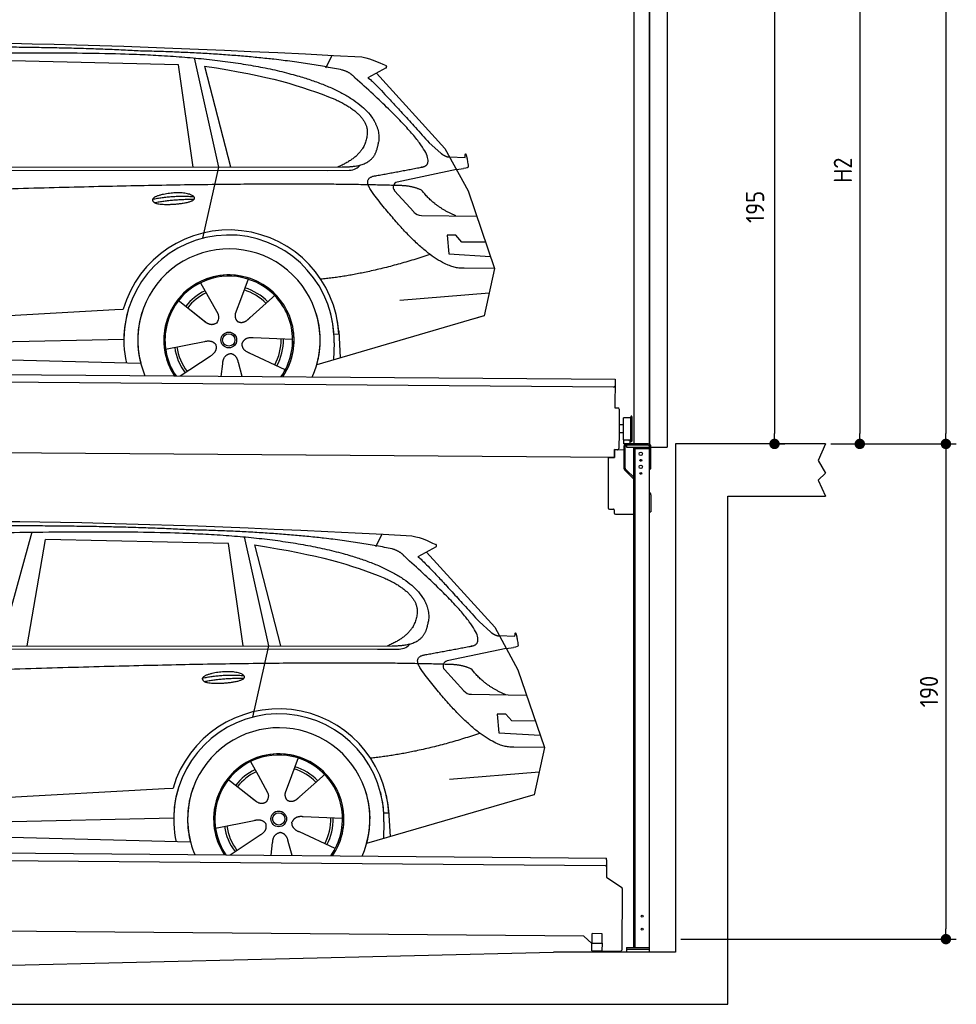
# Model space of a CAD drawing. Header units: millimetres. Extents: x -411 to 6777, y 0 to 6627.
# Tile 5 of 6: x 3183 to 6777, y 0 to 3778. Entities that reach past the tile are written whole.
import ezdxf

# ---------------------------------------------------------------- set-up
doc = ezdxf.new("R2010")
doc.units = ezdxf.units.MM
doc.layers.add('4', color=3, linetype='Continuous')
for name, color, linetype, lineweight in [('car', 10, 'Continuous', 25), ('Gebäude', 7, 'Continuous', 25), ('Plattform', 7, 'Continuous', 25), ('Ständer vorne', 7, 'Continuous', 25), ('Tor', 200, 'Continuous', 25)]:
    doc.layers.add(name, color=color, linetype=linetype, lineweight=lineweight)
doc.styles.get("Standard").update_dxf_attribs({"font": 'ISOCP.SHX'})
doc.dimstyles.new('GEN-ISO', dxfattribs={"dimscale": 20, "dimtxt": 3.5, "dimasz": 2, "dimexe": 2, "dimexo": 1, "dimgap": 1.5, "dimtad": 1, "dimdec": 1, "dimlfac": 0.1, "dimdsep": 46, "dimtxsty": 'STANDARD', "dimblk": 'PUNKT', "dimcen": 2, "dimclrd": 256, "dimclre": 256, "dimclrt": 2, "dimadec": 0, "dimazin": 0, "dimtp": 0.1, "dimtm": 0.1, "dimtfac": 0.71, "dimtdec": 1, "dimtmove": 2, "dimatfit": 3, "dimldrblk": 'PUNKT', "dimfxl": 2, "dimtolj": 1, "dimarcsym": 0})

# ---------------------------------------------------------------- blocks, each defined once
blk = doc.blocks.new('PUNKT')
at = {"layer": '4', "color": 0, "linetype": 'ByBlock'}
blk.add_line((-0.5, 0), (-1, 0), dxfattribs=at)
at = {"layer": '4', "color": 0, "linetype": 'ByBlock', "const_width": 0.5}
blk.add_lwpolyline([(-0.25, 0, 1), (0.25, 0, 1)], format="xyb", close=True, dxfattribs=at)
blk = doc.blocks.new('*D238')
at = {"layer": '4', "lineweight": -2, "transparency": 16777216}
for p, q in [((5720, 5800), (6776.9, 5800)), ((6736.9, 5760), (6736.9, 2190)), ((6295.4, 2150), (6776.9, 2150))]:
    blk.add_line(p, q, dxfattribs=at)
at = {"layer": 'Defpoints', "color": 0, "transparency": 16777216}
for p in [(5700, 5800), (6275.4, 2150), (6736.9, 2150)]:
    blk.add_point(p, dxfattribs=at)
at = {"layer": '4', "lineweight": -2, "transparency": 16777216, "xscale": 40, "yscale": 40, "zscale": 40}
for p, rotation in [((6736.9, 5800), 90), ((6736.9, 2150), 270)]:
    blk.add_blockref('PUNKT', p, dxfattribs=dict(at, rotation=rotation))
at = {"layer": '4', "color": 2, "transparency": 16777216, "insert": (6671.9, 3975), "char_height": 70, "attachment_point": 5, "rotation": 90}
blk.add_mtext('365', dxfattribs=at)
blk = doc.blocks.new('*D239')
at = {"layer": '4', "lineweight": -2, "transparency": 16777216}
for p, q in [((6295.4, 2150), (6776.9, 2150)), ((6736.9, 2110), (6736.9, 290)), ((5720, 250), (6776.9, 250))]:
    blk.add_line(p, q, dxfattribs=at)
at = {"layer": 'Defpoints', "color": 0, "transparency": 16777216}
for p in [(6275.4, 2150), (5700, 250), (6736.9, 250)]:
    blk.add_point(p, dxfattribs=at)
at = {"layer": '4', "lineweight": -2, "transparency": 16777216, "xscale": 40, "yscale": 40, "zscale": 40}
for p, rotation in [((6736.9, 2150), 90), ((6736.9, 250), 270)]:
    blk.add_blockref('PUNKT', p, dxfattribs=dict(at, rotation=rotation))
at = {"layer": '4', "color": 2, "transparency": 16777216, "insert": (6671.9, 1200), "char_height": 70, "attachment_point": 5, "rotation": 90}
blk.add_mtext('190', dxfattribs=at)
blk = doc.blocks.new('*D240')
at = {"layer": '4', "lineweight": -2, "transparency": 16777216}
for p, q in [((5920, 4250), (6446.5, 4250)), ((6406.5, 4210), (6406.5, 2190)), ((6295.4, 2150), (6446.5, 2150))]:
    blk.add_line(p, q, dxfattribs=at)
at = {"layer": 'Defpoints', "color": 0, "transparency": 16777216}
for p in [(5900, 4250), (6275.4, 2150), (6406.5, 2150)]:
    blk.add_point(p, dxfattribs=at)
at = {"layer": '4', "lineweight": -2, "transparency": 16777216, "xscale": 40, "yscale": 40, "zscale": 40}
for p, rotation in [((6406.5, 4250), 90), ((6406.5, 2150), 270)]:
    blk.add_blockref('PUNKT', p, dxfattribs=dict(at, rotation=rotation))
at = {"layer": '4', "color": 2, "transparency": 16777216, "insert": (6341.5, 3200), "char_height": 70, "attachment_point": 5, "rotation": 90}
blk.add_mtext('H2', dxfattribs=at)
blk = doc.blocks.new('*D242')
at = {"layer": '4', "lineweight": -2, "transparency": 16777216}
for p, q in [((5457.5, 4100), (6119.3, 4100)), ((6079.3, 4060), (6079.3, 2190)), ((6099.3, 2150), (6119.3, 2150))]:
    blk.add_line(p, q, dxfattribs=at)
at = {"layer": 'Defpoints', "color": 0, "transparency": 16777216}
for p in [(5437.5, 4100), (6079.3, 2150), (6079.3, 2150)]:
    blk.add_point(p, dxfattribs=at)
at = {"layer": '4', "lineweight": -2, "transparency": 16777216, "xscale": 40, "yscale": 40, "zscale": 40}
for p, rotation in [((6079.3, 4100), 90), ((6079.3, 2150), 270)]:
    blk.add_blockref('PUNKT', p, dxfattribs=dict(at, rotation=rotation))
at = {"layer": '4', "color": 2, "transparency": 16777216, "insert": (6004.7, 3059.2), "char_height": 70, "attachment_point": 5, "rotation": 90}
blk.add_mtext('195', dxfattribs=at)
blk = doc.blocks.new('UG Plattfrom Gl550')
at = {"layer": 'Plattform'}
for p, q in [((498.3, 603.8), (5435.1, 560.7)), ((5429.8, 530.7), (503, 573.7)), ((5434.9, 535.7), (5434.5, 488.2)), ((5435, 554.7), (5434.9, 535.7)), ((5435, 554.7), (5435.1, 560.7)), ((5434.5, 488.2), (5492.9, 448.7)), ((5495.1, 444.5), (5493, 208.2)), ((5347, 261.5), (621.4, 302.7)), ((5379.7, 235.2), (5380.1, 271.2)), ((5418.1, 270.8), (5380.1, 271.2)), ((5417.7, 234.8), (5418.1, 270.8)), ((5378.7, 233.7), (5347, 261.5)), ((5378.5, 205.2), (5378.7, 235.2)), ((5378.7, 235.2), (5418.7, 234.8)), ((5418.5, 204.8), (5418.7, 234.8)), ((5378.5, 205.2), (5418.5, 204.8)), ((5488, 203.2), (5414.8, 203.9))]:
    blk.add_line(p, q, dxfattribs=at)
for centre, radius, start, end in [((5429.9, 535.7), 5, 269.5, 359.5), ((5490.1, 444.5), 5, 359.5, 55.9134), ((5425.8, 243.8), 12, 227.6897, 228.0904), ((5414.9, 208.9), 5, 232.6301, 269.5), ((5488, 208.2), 5, 269.5, 359.5)]:
    blk.add_arc(centre, radius, start, end, dxfattribs=at)
blk = doc.blocks.new('Palette EG Gl550')
at = {"layer": 'Plattform'}
for p, q in [((429.5, 2437), (5467.3, 2398)), ((5462.1, 2368), (434.2, 2407)), ((5467.3, 2398), (5466.5, 2288)), ((5466.5, 2288), (5478.5, 2287.9)), ((5483.4, 2282.8), (5482.7, 2192.8)), ((5499.6, 2165.6), (5500.2, 2249.8)), ((5527.5, 2160.5), (5528.3, 2254.5)), ((5532.3, 2254.5), (5531.5, 2160.5)), ((5482.7, 2192.8), (5482.3, 2132.9)), ((5499.8, 2192.7), (5482.7, 2192.8)), ((5501.1, 2222.8), (5484.1, 2223)), ((5525.9, 2165), (5500.9, 2165)), ((5500.9, 2150), (5500.9, 2165)), ((5512.9, 2165), (5500.9, 2165)), ((5500.9, 2150), (5500.9, 2165)), ((5525.9, 2150), (5525.9, 2165)), ((5525.9, 2150), (5525.9, 2165)), ((5465, 2098), (341.7, 2137.7)), ((5465.2, 2128), (5465, 2098)), ((5465.2, 2128), (5477.2, 2127.9)), ((5477.2, 2127.9), (5465.2, 2128)), ((5500.9, 2150), (5525.9, 2150)), ((5525.9, 2150), (5500.9, 2150))]:
    blk.add_line(p, q, dxfattribs=at)
for centre, radius, start, end in [((5462.1, 2373), 5, 268.5823, 358.5607), ((5478.4, 2282.9), 5, 359.556, 89.556), ((5500.6, 2249.8), 0.4, 91.7323, 179.3444), ((5511.7, 1923.6), 326.8, 87.1739, 91.9438), ((5527.8, 2250.4), 0.4, 266.9623, 359.3444), ((5530.3, 2254.5), 2, 359.3444, 179.3444), ((5500, 2165.6), 0.4, 179.3444, 266.9565), ((5519.7, 3049.4), 884.4, 268.7196, 270.4008), ((5491.8, 3253.4), 1088.9, 271.795, 271.861), ((5527.2, 2164.6), 0.4, 359.556, 91.938), ((5529.5, 2160.5), 2, 179.3444, 359.3444), ((5477.3, 2132.9), 5, 269.556, 359.556)]:
    blk.add_arc(centre, radius, start, end, dxfattribs=at)
blk = doc.blocks.new('Car_EG')
at = {"layer": 'car'}
for p, q in [((3852.9, 3630.7), (3945.7, 3212.4)), ((4357.9, 3593.3), (4382.1, 3640.6)), ((3792.6, 3604.8), (3091, 3621.1)), ((3848.5, 3212.4), (3792.6, 3604.8)), ((3892.2, 3599.7), (3991.7, 3212.5)), ((4589.4, 3592.6), (4519, 3554.1)), ((4552.4, 3572.3), (4814.1, 3284)), ((4754, 3305.6), (4799.2, 3265.4)), ((4814.1, 3284), (4903.3, 3121)), ((4831.7, 3251.8), (4891.9, 3249.2)), ((1768.3, 3211.3), (4420.2, 3212.7)), ((3945.7, 3212.4), (3884.9, 2938.8)), ((1721.3, 3202.4), (4364.6, 3199.2)), ((4364.6, 3199.2), (4447.5, 3199.9)), ((4858.7, 3202.5), (4631.9, 3154.6)), ((4858.7, 3202.5), (4886.4, 3206.3)), ((4621.2, 3121.6), (4695.5, 3039.8)), ((4903.3, 3121), (5004.9, 2822.4)), ((4724.6, 3026.6), (4936.3, 3023.9)), ((4856.4, 2950.6), (4823.7, 2950.9)), ((4823.7, 2950.9), (4829.9, 2879.3)), ((4879.9, 2924.5), (4856.4, 2950.6)), ((4970.4, 2923.7), (4879.9, 2924.5)), ((4829.9, 2879.3), (4988.9, 2869.3)), ((5004.9, 2822.4), (4888, 2823.9)), ((5004.9, 2822.4), (4965.3, 2640.8)), ((3877.2, 2768.5), (3906.3, 2716.1)), ((4059.5, 2782.3), (4034, 2713.6)), ((4641.2, 2701.4), (4984.6, 2729.2)), ((3789.4, 2702.8), (3900.1, 2615.1)), ((3905, 2718.5), (3906.3, 2716.1)), ((3906.3, 2716.1), (3942.9, 2649.9)), ((4034, 2713.6), (4010.1, 2649)), ((4153.3, 2711.2), (4065.7, 2633.8)), ((4161.1, 2719.6), (4153.3, 2711.2)), ((1677.7, 2563), (3547.7, 2665.1)), ((3547.7, 2665.1), (3580.2, 2666.9)), ((3839.5, 2662.9), (3890.8, 2622.3)), ((4960.7, 2639.5), (4322.9, 2453.9)), ((4965.3, 2640.8), (4921.5, 2628.1)), ((4407.9, 2571.2), (4388.7, 2570.2)), ((4407.3, 2583.3), (4412.9, 2480.1)), ((1697, 2510.9), (3582.9, 2552.3)), ((3743, 2513.7), (3891.6, 2542.7)), ((4230.4, 2550.4), (4079.2, 2556.8)), ((4389.1, 2537.7), (4387.4, 2472.7)), ((1598.6, 2513.5), (3647.1, 2460.1)), ((4202.2, 2434.5), (4064.9, 2498.5)), ((3799.2, 2410.6), (3914.4, 2487.1)), ((3956.3, 2409.2), (3962.2, 2457.6)), ((4037, 2408.5), (4022.1, 2462.1))]:
    blk.add_line(p, q, dxfattribs=at)
for radius in [30.1, 23.6]:
    blk.add_circle((3985.4, 2548.7), radius, dxfattribs=at)
for centre, radius, start, end in [((4636, 3135.1), 20, 101.911, 222.2225), ((4725.1, 3066.6), 40, 222.2225, 269.2614), ((3985.9, 2548.2), 422.7, 3.1257, 163.6879), ((3985.9, 2548.2), 403.4, 3.1257, 179.4216), ((3985.9, 2548.2), 350, 344.3697, 194.5808), ((3985.9, 2548.2), 250, 325.66, 212.9259), ((3985.9, 2548.2), 250, 325.66, 212.9259), ((3985.9, 2548.2), 250, 40.5532, 137.1602), ((3985.4, 2548.7), 245, 41.4393, 188.2101), ((3985.4, 2548.7), 209.6, 115.7372, 141.8665), ((3985.4, 2548.7), 200.6, 115.5904, 141.8784), ((3985.4, 2548.7), 200.6, 44.5019, 73.0215), ((3985.4, 2548.7), 209.6, 44.3713, 72.8747), ((3985.4, 2548.7), 245, 0.4019, 44.2101), ((3985.9, 2548.2), 422.7, 163.4862, 163.6879), ((3985.9, 2548.2), 403.4, 162.7346, 179.4216), ((3985.9, 2548.2), 350, 160.1996, 194.5808), ((3985.9, 2548.2), 250, 152.2768, 213.34), ((3985.4, 2548.7), 245, 151.8272, 188.2101), ((3985.9, 2548.2), 350, 344.3697, 17.4023), ((3985.9, 2548.2), 403.4, 3.1257, 14.8673), ((3985.9, 2548.2), 422.7, 3.1257, 14.1157), ((3985.9, 2548.2), 403.4, 172.558, 192.5899), ((3985.9, 2548.2), 350, 171.6006, 202.9387), ((3985.9, 2548.2), 250, 168.6947, 213.34), ((3985.4, 2548.7), 245, 168.6088, 214.2758), ((3985.4, 2548.7), 245, 324.7242, 8.993), ((3985.9, 2548.2), 250, 325.66, 8.9072), ((3985.9, 2548.2), 350, 336.0613, 6.0012), ((3985.9, 2548.2), 403.4, 358.5068, 5.0439), ((3985.9, 2548.2), 422.7, 3.1257, 3.2156), ((3985.4, 2548.7), 200.6, 331.5904, 1.0215), ((3985.4, 2548.7), 209.6, 331.7372, 0.8747), ((3985.4, 2548.7), 209.6, 187.7372, 216.8747), ((3985.4, 2548.7), 200.6, 187.5904, 217.0215)]:
    blk.add_arc(centre, radius, start, end, dxfattribs=at)
for points, degree in [([(2151.2, 3649.7), (2438.8, 3711.3), (3323.8, 3698), (4495.8, 3634.7)], 3), ([(3646, 3657.4), (3297.8, 3676.8), (2681.9, 3672.1)], 2), ([(4420.9, 3584.4), (4120.4, 3647), (3646, 3657.4)], 2), ([(4495.8, 3634.7), (4542.5, 3625.3), (4551.4, 3617), (4588.7, 3601.2)], 3), ([(3892.2, 3599.7), (4146.3, 3560.8), (4259.5, 3525.1), (4392.3, 3472.4)], 3), ([(4589.4, 3592.6), (4591.1, 3594.2), (4591.8, 3597.3), (4591.2, 3600.1), (4588.7, 3601.2)], 4), ([(4470.3, 3553.5), (4452.4, 3575.4), (4420.9, 3584.4)], 2), ([(4732.1, 3213.2), (4821.6, 3241.2), (4470.3, 3553.5)], 2), ([(4519, 3554.1), (4526.8, 3558.3), (4754, 3305.6)], 2), ([(4392.3, 3472.4), (4506.4, 3420.4), (4516.5, 3355.2)], 2), ([(4516.5, 3355.2), (4521.3, 3260.7), (4403.6, 3212.7)], 2), ([(4420.2, 3212.7), (4470.3, 3212.7), (4543.3, 3217.4), (4551.5, 3264.2), (4560.1, 3307.3)], 4), ([(4799.2, 3265.4), (4807.5, 3258.1), (4820.7, 3250.3), (4829.8, 3250.3), (4831.7, 3251.8)], 4), ([(4891.9, 3249.2), (4893.5, 3288.1), (4904.1, 3213.8)], 2), ([(4447.5, 3199.9), (4466.8, 3200.5), (4481.6, 3209.5), (4488.9, 3219.7)], 3), ([(4519, 3232.3), (4519.1, 3232.4), (4519.1, 3232.4), (4519.2, 3232.4)], 3), ([(4904.1, 3213.8), (4904.4, 3210.1), (4898.8, 3208.4), (4886.4, 3206.3)], 3), ([(4537, 3114.2), (4493.2, 3172.9), (4553.2, 3179.5)], 2), ([(4638.8, 3141), (3762.4, 3169.4), (1329.3, 3057.2)], 2), ([(4726.5, 3122.6), (4689.3, 3141), (4638.8, 3141)], 2), ([(3692.9, 3088.9), (3768.5, 3105.1), (3851.9, 3098.6)], 2), ([(4888, 2823.9), (4762.3, 2816.8), (4537, 3114.2)], 2), ([(4857.1, 3024.9), (4771.7, 3060.8), (4726.5, 3122.6)], 2), ([(3700, 3076), (3774.1, 3089.9), (3852, 3088.5)], 2), ([(4756.6, 2876.5), (4531.2, 2801.1), (4338.2, 2781.7)], 2), ([(3891, 2622.3), (3914.3, 2600.4), (3937.6, 2613.8)], 2), ([(3891.6, 2542.7), (3922.3, 2551.4), (3936.9, 2528.8)], 2), ([(4064.9, 2498.5), (4034.9, 2509.5), (4036.4, 2536.3)], 2), ([(4079.2, 2556.8), (4047.4, 2560.8), (4036.4, 2536.3)], 2), ([(3914.4, 2487.1), (3942.4, 2502.5), (3936.9, 2528.8)], 2), ([(3962.2, 2457.6), (3963.4, 2489.5), (3989.4, 2496.4)], 2), ([(4022.1, 2462.1), (4016.1, 2493.5), (3989.4, 2496.4)], 2)]:
    blk.add_open_spline(points, degree=degree, dxfattribs=at)
for points, degree, knots in [([(2320.7, 3636), (2347.3, 3638), (2486.7, 3639.9), (3508.2, 3660), (4128.4, 3653.6), (4583.8, 3481), (4560.1, 3307.3)], 4, [0.0821318, 0.0821318, 0.0821318, 0.0821318, 0.0821318, 0.258851, 0.508851, 1, 1, 1, 1, 1]), ([(4553.2, 3179.5), (4720.1, 3210.6), (4722.9, 3211.2), (4731.3, 3213), (4732.1, 3213.2)], 1, [0.1611508, 0.1611508, 1, 1.0196119, 1.078724, 1.0847856, 1.0847856]), ([(3700, 3076), (3676.6, 3092.6), (3722.1, 3107.9), (3805, 3127.3), (3897.6, 3093.4), (3835.4, 3070.2), (3726.3, 3064), (3704.9, 3073), (3700, 3076)], 5, [0, 0, 0, 0, 0, 0, 0.300106, 0.500106, 0.700106, 1, 1, 1, 1, 1, 1]), ([(3942.9, 2649.9), (3944.5, 2645.8), (3945.5, 2641.8), (3945.8, 2637.9), (3946.5, 2629.3), (3943.7, 2621.3), (3937.6, 2613.8)], 3, [0.2167758, 0.2167758, 0.2167758, 0.2167758, 0.4600873, 0.4600873, 0.4600873, 1, 1, 1, 1]), ([(4010.1, 2649), (4009.5, 2645.8), (4009.3, 2642.8), (4009.3, 2639.9), (4009.7, 2637.1), (4010.4, 2631.3), (4012.5, 2626), (4016, 2621.4), (4020.9, 2618.4)], 4, [0.3191838, 0.3191838, 0.3191838, 0.3191838, 0.3191838, 0.5438253, 0.5438253, 0.5438253, 0.5438253, 1, 1, 1, 1, 1]), ([(4065.7, 2633.8), (4065.7, 2633.8), (4065.7, 2633.8), (4065.7, 2633.8), (4065.7, 2633.8), (4056.6, 2624.1), (4045.9, 2614.2), (4031.6, 2611.8), (4020.9, 2618.4)], 4, [-0.000003, -0.000003, -0.000003, -0.000003, -0.000003, 0, 0, 0, 0, 1, 1, 1, 1, 1])]:
    blk.add_open_spline(points, degree=degree, knots=knots, dxfattribs=at)
blk = doc.blocks.new('Car_147')
at = {"layer": 'car'}
for p, q in [((3229.2, 1811.5), (3109.9, 1374.6)), ((3211.6, 1374.7), (3282.4, 1783.8)), ((3983.9, 1767.5), (3282.4, 1783.8)), ((4044.3, 1793.4), (4137.1, 1375.1)), ((4549.3, 1756), (4573.5, 1803.3)), ((4039.9, 1375.1), (3983.9, 1767.5)), ((4083.5, 1762.4), (4183.1, 1375.2)), ((4780.8, 1755.3), (4710.3, 1716.8)), ((4743.8, 1735), (5005.5, 1446.7)), ((4945.4, 1468.3), (4990.6, 1428.1)), ((5005.5, 1446.7), (5094.6, 1283.7)), ((5023.1, 1414.5), (5083.3, 1411.9)), ((1912.6, 1365.1), (4556, 1361.9)), ((1959.6, 1374), (4611.6, 1375.4)), ((4137.1, 1375.1), (4076.2, 1101.5)), ((4556, 1361.9), (4638.8, 1362.6)), ((5050.1, 1365.2), (4823.2, 1317.3)), ((5050.1, 1365.2), (5077.8, 1369)), ((4812.5, 1284.3), (4886.8, 1202.4)), ((5094.6, 1283.7), (5196.3, 985.1)), ((4915.9, 1189.3), (5127.7, 1186.6)), ((5047.7, 1113.3), (5015.1, 1113.6)), ((5015.1, 1113.6), (5021.3, 1042)), ((5071.3, 1087.2), (5047.7, 1113.3)), ((5161.8, 1086.4), (5071.3, 1087.2)), ((5021.3, 1042), (5180.3, 1032)), ((5196.3, 985.1), (5079.4, 986.6)), ((5196.3, 985.1), (5156.7, 803.5)), ((4250.9, 945), (4225.3, 876.3)), ((4068.6, 931.2), (4097.7, 878.8)), ((4096.4, 881.2), (4097.7, 878.8)), ((4097.7, 878.8), (4134.2, 812.6)), ((4225.3, 876.3), (4201.5, 811.7)), ((4344.6, 873.9), (4257.1, 796.5)), ((4352.4, 882.3), (4344.6, 873.9)), ((4832.5, 864.1), (5175.9, 891.9)), ((3980.8, 865.5), (4091.4, 777.8)), ((1869, 725.7), (3739, 827.8)), ((3739, 827.8), (3771.5, 829.6)), ((4030.9, 825.6), (4082.1, 785)), ((5152, 802.2), (4514.3, 616.6)), ((5156.7, 803.5), (5112.9, 790.8)), ((4421.8, 713.1), (4270.5, 719.5)), ((4599.3, 733.9), (4580, 732.9)), ((4598.6, 746), (4604.3, 642.8)), ((1888.4, 673.6), (3774.2, 715)), ((3934.3, 676.4), (4082.9, 705.4)), ((4580.5, 700.4), (4578.8, 635.4)), ((1789.9, 676.2), (3838.5, 622.8)), ((3990.6, 573.3), (4105.7, 649.8)), ((4393.5, 597.2), (4256.3, 661.2)), ((4147.6, 571.9), (4153.6, 620.3)), ((4228.4, 571.2), (4213.4, 624.8))]:
    blk.add_line(p, q, dxfattribs=at)
for radius in [30.1, 23.6]:
    blk.add_circle((4176.8, 711.4), radius, dxfattribs=at)
for centre, radius, start, end in [((4827.3, 1297.8), 20, 101.911, 222.2225), ((4916.5, 1229.3), 40, 222.2225, 269.2614), ((4177.2, 710.9), 422.7, 3.1257, 163.6879), ((4177.2, 710.9), 403.4, 3.1257, 179.4216), ((4177.2, 710.9), 350, 344.3697, 194.5808), ((4177.2, 710.9), 250, 325.66, 212.9259), ((4177.2, 710.9), 250, 325.66, 212.9259), ((4176.8, 711.4), 245, 41.4393, 188.2101), ((4177.2, 710.9), 250, 40.5532, 137.1602), ((4176.8, 711.4), 209.6, 44.3713, 72.8747), ((4176.8, 711.4), 209.6, 115.7372, 141.8665), ((4176.8, 711.4), 200.6, 115.5904, 141.8784), ((4176.8, 711.4), 200.6, 44.5019, 73.0215), ((4176.8, 711.4), 245, 0.4019, 44.2101), ((4177.2, 710.9), 422.7, 163.4862, 163.6879), ((4177.2, 710.9), 403.4, 162.7346, 179.4216), ((4177.2, 710.9), 350, 160.1996, 194.5808), ((4177.2, 710.9), 250, 152.2768, 213.34), ((4176.8, 711.4), 245, 151.8272, 188.2101), ((4177.2, 710.9), 350, 344.3697, 17.4023), ((4177.2, 710.9), 403.4, 3.1257, 14.8673), ((4177.2, 710.9), 422.7, 3.1257, 14.1157), ((4177.2, 710.9), 403.4, 172.558, 192.5899), ((4177.2, 710.9), 350, 171.6006, 202.9387), ((4177.2, 710.9), 250, 168.6947, 213.34), ((4176.8, 711.4), 245, 168.6088, 214.2758), ((4176.8, 711.4), 245, 324.7242, 8.993), ((4177.2, 710.9), 250, 325.66, 8.9072), ((4177.2, 710.9), 350, 336.0613, 6.0012), ((4177.2, 710.9), 403.4, 358.5068, 5.0439), ((4177.2, 710.9), 422.7, 3.1257, 3.2156), ((4176.8, 711.4), 209.6, 187.7372, 216.8747), ((4176.8, 711.4), 200.6, 187.5904, 217.0215), ((4176.8, 711.4), 200.6, 331.5904, 1.0215), ((4176.8, 711.4), 209.6, 331.7372, 0.8747)]:
    blk.add_arc(centre, radius, start, end, dxfattribs=at)
for points, degree in [([(2342.5, 1812.4), (2630.1, 1874), (3515.1, 1860.7), (4687.1, 1797.4)], 3), ([(3837.4, 1820.1), (3489.2, 1839.5), (2873.2, 1834.8)], 2), ([(4612.3, 1747.1), (4311.7, 1809.7), (3837.4, 1820.1)], 2), ([(4687.1, 1797.4), (4733.9, 1788), (4742.7, 1779.7), (4780.1, 1763.9)], 3), ([(4083.5, 1762.4), (4337.6, 1723.5), (4450.8, 1687.8), (4583.6, 1635.1)], 3), ([(4661.7, 1716.2), (4643.8, 1738.1), (4612.3, 1747.1)], 2), ([(4780.8, 1755.3), (4782.4, 1756.9), (4783.1, 1760), (4782.6, 1762.8), (4780.1, 1763.9)], 4), ([(4923.5, 1375.9), (5012.9, 1403.9), (4661.7, 1716.2)], 2), ([(4710.3, 1716.8), (4718.2, 1721), (4945.4, 1468.3)], 2), ([(4583.6, 1635.1), (4697.7, 1583.1), (4707.9, 1517.9)], 2), ([(4707.9, 1517.9), (4712.6, 1423.4), (4594.9, 1375.4)], 2), ([(4611.6, 1375.4), (4661.6, 1375.4), (4734.7, 1380.1), (4742.8, 1426.9), (4751.5, 1470)], 4), ([(4990.6, 1428.1), (4998.8, 1420.7), (5012.1, 1413), (5021.2, 1413), (5023.1, 1414.5)], 4), ([(5083.3, 1411.9), (5084.8, 1450.8), (5095.5, 1376.5)], 2), ([(4638.8, 1362.6), (4658.1, 1363.2), (4672.9, 1372.2), (4680.2, 1382.4)], 3), ([(4710.3, 1395), (4710.4, 1395.1), (4710.5, 1395.1), (4710.6, 1395.1)], 3), ([(5095.5, 1376.5), (5095.7, 1372.8), (5090.2, 1371.1), (5077.8, 1368.9)], 3), ([(4728.4, 1276.9), (4684.6, 1335.6), (4744.6, 1342.2)], 2), ([(4830.2, 1303.7), (3953.8, 1332.1), (1520.6, 1219.9)], 2), ([(4917.9, 1285.3), (4880.6, 1303.7), (4830.2, 1303.7)], 2), ([(5048.4, 1187.6), (4963.1, 1223.5), (4917.9, 1285.3)], 2), ([(3884.3, 1251.6), (3959.8, 1267.8), (4043.3, 1261.3)], 2), ([(3891.3, 1238.7), (3965.5, 1252.6), (4043.4, 1251.2)], 2), ([(5079.4, 986.6), (4953.6, 979.5), (4728.4, 1276.9)], 2), ([(4947.9, 1039.2), (4722.5, 963.8), (4529.6, 944.4)], 2), ([(4082.4, 785), (4105.7, 763.1), (4129, 776.5)], 2), ([(4270.5, 719.5), (4238.8, 723.5), (4227.8, 699)], 2), ([(4082.9, 705.4), (4113.7, 714.1), (4128.3, 691.5)], 2), ([(4105.7, 649.8), (4133.7, 665.2), (4128.3, 691.5)], 2), ([(4256.3, 661.2), (4226.3, 672.2), (4227.8, 699)], 2), ([(4153.6, 620.3), (4154.8, 652.2), (4180.7, 659.1)], 2), ([(4213.4, 624.8), (4207.4, 656.2), (4180.7, 659.1)], 2)]:
    blk.add_open_spline(points, degree=degree, dxfattribs=at)
for points, degree, knots in [([(2512.1, 1798.7), (2538.6, 1800.7), (2678.1, 1802.6), (3699.5, 1822.7), (4319.8, 1816.3), (4775.2, 1643.7), (4751.5, 1470)], 4, [0.0821318, 0.0821318, 0.0821318, 0.0821318, 0.0821318, 0.258851, 0.508851, 1, 1, 1, 1, 1]), ([(4744.6, 1342.2), (4911.5, 1373.3), (4914.3, 1373.9), (4922.6, 1375.7), (4923.5, 1375.9)], 1, [0.1611508, 0.1611508, 1, 1.0196119, 1.078724, 1.0847856, 1.0847856]), ([(3891.3, 1238.7), (3867.9, 1255.3), (3913.5, 1270.6), (3996.3, 1290), (4089, 1256.1), (4026.8, 1232.9), (3917.6, 1226.7), (3896.2, 1235.7), (3891.3, 1238.7)], 5, [0, 0, 0, 0, 0, 0, 0.300106, 0.500106, 0.700106, 1, 1, 1, 1, 1, 1]), ([(4134.2, 812.6), (4135.9, 808.5), (4136.9, 804.5), (4137.2, 800.6), (4137.8, 792), (4135.1, 784), (4129, 776.5)], 3, [0.2167758, 0.2167758, 0.2167758, 0.2167758, 0.4600873, 0.4600873, 0.4600873, 1, 1, 1, 1]), ([(4201.5, 811.7), (4200.9, 808.5), (4200.6, 805.5), (4200.7, 802.6), (4201, 799.8), (4201.8, 794), (4203.8, 788.7), (4207.4, 784.1), (4212.3, 781.1)], 4, [0.3191838, 0.3191838, 0.3191838, 0.3191838, 0.3191838, 0.5438253, 0.5438253, 0.5438253, 0.5438253, 1, 1, 1, 1, 1]), ([(4257.1, 796.5), (4257.1, 796.5), (4257.1, 796.5), (4257.1, 796.5), (4257.1, 796.5), (4248, 786.8), (4237.3, 776.9), (4223, 774.5), (4212.3, 781.1)], 4, [-0.000003, -0.000003, -0.000003, -0.000003, -0.000003, 0, 0, 0, 0, 1, 1, 1, 1, 1])]:
    blk.add_open_spline(points, degree=degree, knots=knots, dxfattribs=at)
blk = doc.blocks.new('Tor 335 bis 365 Gebäude')
at = {"layer": 'Tor'}
for p, q in [((5465.6, 5164.5), (5465.6, 5463)), ((5465.6, 5463), (5668, 5463)), ((5668, 4857.1), (5668, 5463)), ((5557, 5164.5), (5465.6, 5164.5)), ((5557, 5164.5), (5557, 4863)), ((5562, 4857.1), (5600, 4857.1)), ((5600, 4857.1), (5600, 4857)), ((5668, 4857), (5668, 4857.1)), ((5600, 2137), (5668, 2137))]:
    blk.add_line(p, q, dxfattribs=at)
at = {"layer": 'Tor', "lineweight": 25}
blk.add_line((5600, 4857.1), (5600, 2137), dxfattribs=at)
at = {"layer": 'Tor'}
blk.add_lwpolyline([(5668, 4857.1), (5668, 2137)], dxfattribs=at)
blk.add_arc((5563, 4863), 6, 180, 260.4059, dxfattribs=at)
blk = doc.blocks.new('Ständer vorne ab 340')
at = {"layer": 'Ständer vorne'}
for p, q in [((5240, 5282), (5240, 4982)), ((5490, 5282), (5240, 5282)), ((5490, 5262), (5490, 5282)), ((5540, 5262), (5490, 5262)), ((5540, 5032), (5540, 5262)), ((5540.2, 5162), (5539.8, 5162)), ((5540, 5162), (5540, 2150)), ((5600, 5162), (5540, 5162)), ((5600, 2148.7), (5600, 5162)), ((5490, 4982), (5490, 5032)), ((5490, 5032), (5540, 5032)), ((5240, 4982), (5490, 4982)), ((5540, 4877.4), (5540, 4878.4)), ((5511.2, 2145), (5511.2, 2137)), ((5595.1, 2145), (5511.2, 2145)), ((5511.2, 2137), (5600, 2137)), ((5600, 2137), (5600, 2140))]:
    blk.add_line(p, q, dxfattribs=at)
blk = doc.blocks.new('Ständer_vorne_GT195')
at = {"layer": 'Ständer vorne'}
for p, q in [((5465, 2098), (5465.2, 2128)), ((5465.2, 2128), (5501, 2127.7)), ((5501, 2140), (5501, 2057.2)), ((5506.1, 2057.2), (5506.1, 2140)), ((5595, 2150), (5511, 2150)), ((5511, 2145), (5511, 2137)), ((5511, 2137), (5600, 2137)), ((5595.1, 2145), (5511.1, 2145)), ((5540, 218), (5540, 2137)), ((5540, 2132), (5600, 2132)), ((5545, 218), (5545, 2132)), ((5600, 200), (5600, 2140)), ((5605, 2054), (5605, 2140)), ((5441, 2098.2), (5441, 1905)), ((5441, 2098.2), (5465, 2098)), ((5510.3, 2043.9), (5504.1, 2050)), ((5507.6, 2053.7), (5512.7, 2048.6)), ((5510.3, 2043.9), (5539.8, 2015)), ((5512.7, 2048.6), (5540, 2021.8)), ((5600, 2054), (5605, 2054)), ((5600, 1964), (5602, 1962.1)), ((5605, 1954.9), (5605, 1890)), ((5446, 1900), (5461.5, 1900)), ((5464, 1897.5), (5464, 1885)), ((5600, 1890), (5605, 1890)), ((5469, 1880), (5540, 1880)), ((5511, 218), (5600, 218)), ((5511, 218), (5511, 200)), ((5600, 210), (5511, 210)), ((5600, 200), (5511, 200))]:
    blk.add_line(p, q, dxfattribs=at)
for centre, radius in [((5566, 2112), 6.5), ((5566, 2087), 3.7), ((5566, 2062), 6.5), ((5566, 2037), 3.7), ((5571.4, 338), 3.7), ((5571.4, 288), 3.7)]:
    blk.add_circle(centre, radius, dxfattribs=at)
for centre, radius, start, end in [((5511.1, 2139.9), 10.1, 90.1445, 179.6512), ((5511.1, 2140), 5, 90, 180), ((5595, 2140), 10, 0, 90), ((5595, 2140), 5, 0, 90), ((5511.1, 2057.2), 10.1, 180, 225.5525), ((5511.1, 2057.2), 5, 179.6711, 225.5525), ((5595, 1954.9), 10, 0, 45.8814), ((5446, 1905), 5, 180, 270), ((5461.5, 1897.5), 2.5, 0, 90), ((5469, 1885), 5, 180, 270)]:
    blk.add_arc(centre, radius, start, end, dxfattribs=at)
blk = doc.blocks.new('Gebäude_365_GT195')
at = {"layer": 'Gebäude'}
for p, q in [((6275.4, 2150), (5700, 2150)), ((5700, 2150), (5700, 200)), ((6275.4, 2150), (6246.4, 2085.9)), ((6246.4, 2085.9), (6274.3, 2038)), ((6274.3, 2038), (6246.4, 2011)), ((6246.4, 2011), (6275.4, 1950)), ((5900, 0), (5900, 1950)), ((5900, 1950), (6275.4, 1950)), ((3000, 146.1), (5231.6, 200)), ((5700, 200), (5231.6, 200)), ((0, 0), (5900, 0))]:
    blk.add_line(p, q, dxfattribs=at)

msp = doc.modelspace()

# ---------------------------------------------------------------- block references
for name in ['Car_EG', 'Car_147']:
    msp.add_blockref(name, (0, 0))
at = {"layer": 'Gebäude'}
msp.add_blockref('Gebäude_365_GT195', (0, 0), dxfattribs=at)
at = {"layer": 'Plattform'}
for name in ['Palette EG Gl550', 'UG Plattfrom Gl550']:
    msp.add_blockref(name, (0, 0), dxfattribs=at)
at = {"layer": 'Ständer vorne'}
for name in ['Ständer vorne ab 340', 'Ständer_vorne_GT195']:
    msp.add_blockref(name, (0, 0), dxfattribs=at)
at = {"layer": 'Tor'}
msp.add_blockref('Tor 335 bis 365 Gebäude', (0, 0), dxfattribs=at)

# ---------------------------------------------------------------- dimensions: what is measured, and where the dimension line sits
at = {"layer": '4'}
for base, p1, p2, override, picture, middle in [((6736.86, 2150), (5700, 5800), (6275.45, 2150), {"dimdec": 0, "dimtdec": 3, "dimtolj": 0}, '*D238', (6671.86, 3975)), ((6736.86, 250), (6275.45, 2150), (5700, 250), {"dimtdec": 3, "dimtolj": 0}, '*D239', (6671.86, 1200))]:
    dim = msp.add_linear_dim(base=base, p1=p1, p2=p2, angle=90, dimstyle='GEN-ISO', override=override, dxfattribs=at)
    dim.commit()
    dim.dimension.update_dxf_attribs({"geometry": picture, "text_midpoint": middle})
dim = msp.add_linear_dim(base=(6406.55, 2150), p1=(5900, 4250), p2=(6275.45, 2150), angle=90, text='H2', dimstyle='GEN-ISO', override={"dimdec": 0, "dimtdec": 3, "dimtolj": 0}, dxfattribs=at)
dim.commit()
dim.dimension.update_dxf_attribs({"geometry": '*D240', "text_midpoint": (6341.54, 3200)})
dim = msp.add_linear_dim(base=(6079.31, 2150), p1=(5437.5, 4099.97), p2=(6079.31, 2150), angle=90, dimstyle='GEN-ISO', override={"dimtdec": 3, "dimtolj": 0}, dxfattribs=at)
dim.commit()
dim.dimension.update_dxf_attribs({"geometry": '*D242', "text_midpoint": (6004.71, 3059.23), "dimtype": 160})

doc.saveas('drawing.dxf')
